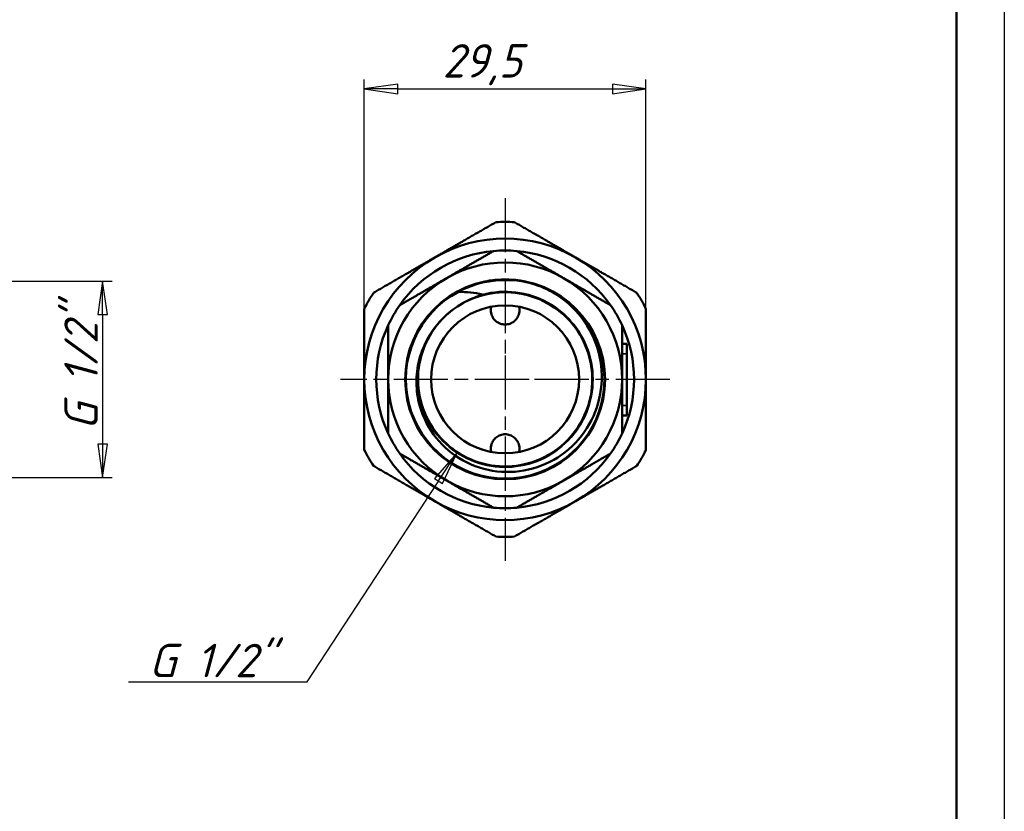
# Model space of a CAD drawing. Header units: millimetres. Extents: x -126 to 532, y -69 to 356.
# Tile 13 of 15: x 107 to 210, y 171 to 254. Entities that reach past the tile are written whole.
import ezdxf

# ---------------------------------------------------------------- set-up
doc = ezdxf.new("R2010")
doc.units = ezdxf.units.MM
doc.linetypes.add('CHAIN', pattern=[0.7087, 0.4724, -0.0591, 0.1181, -0.0591])
for name, color, linetype, lineweight in [('Видимые тонкие (ГОСТ)', 7, 'Continuous', 35), ('Видимый контур (ГОСТ)', 7, 'Continuous', 50), ('Кромка (ГОСТ)', 7, 'Continuous', 50), ('Маркер центра (ГОСТ)', 7, 'Continuous', 25), ('Размер (ГОСТ)', 7, 'Continuous', 25)]:
    doc.layers.add(name, color=color, linetype=linetype, lineweight=lineweight)
doc.styles.add('Обычный текст (ГОСТ)', font='GOST Common Italic.ttf')
doc.dimstyles.new('Обычный (ГОСТ)', dxfattribs={"dimtxt": 3.5, "dimasz": 3.5, "dimexe": 1, "dimexo": 0, "dimgap": 0.5, "dimtad": 1, "dimrnd": 1e-08, "dimtxsty": 'Обычный текст (ГОСТ)', "dimblk": 'Filled-1', "dimcen": 0.09, "dimdle": 15, "dimclrd": 256, "dimclre": 256, "dimclrt": 256, "dimazin": 2, "dimtfac": 0.714286, "dimtdec": 3, "dimtmove": 0, "dimatfit": 3, "dimfxl": 1, "dimtolj": 1, "dimlwd": 25, "dimlwe": 25, "dimarcsym": 0})

# ---------------------------------------------------------------- blocks, each defined once
blk = doc.blocks.new('Рамки ГОСТ_ граница 297x210')
at = {"layer": 'Кромка (ГОСТ)', "lineweight": 25}
blk.add_line((210, 297), (210, 0), dxfattribs=at)
at = {"layer": 'Кромка (ГОСТ)'}
blk.add_line((205, 5), (205, 292), dxfattribs=at)
blk = doc.blocks.new('Filled-1')
at = {"color": 0}
for p, q in [((0, 0), (-1, 0.143)), ((-1, 0.143), (-1, -0.143)), ((-1, 0), (0, 0)), ((-1, -0.143), (0, 0))]:
    blk.add_line(p, q, dxfattribs=at)
at = {"color": 0, "flags": 128}
blk.add_lwpolyline([(-1, -0.143), (0, 0), (-1, 0.143), (-1, -0.143)], dxfattribs=at)
at = {"color": 0}
blk.add_solid([(-1, -0.143), (0, 0), (-1, 0.143), (-1, -0.143)], dxfattribs=at)
blk = doc.blocks.new('*D9')
at = {"layer": 'Defpoints', "color": 0, "linetype": 'Continuous', "transparency": 16777216}
for p in [(172.46, 246.55), (142.96, 223.52), (172.46, 223.52)]:
    blk.add_point(p, dxfattribs=at)
at = {"layer": 'Размер (ГОСТ)', "linetype": 'Continuous', "lineweight": 25, "transparency": 16777216}
for p, q in [((142.96, 223.52), (142.96, 247.55)), ((172.46, 223.52), (172.46, 247.55)), ((146.46, 246.55), (168.96, 246.55))]:
    blk.add_line(p, q, dxfattribs=at)
at = {"layer": 'Размер (ГОСТ)', "linetype": 'Continuous', "lineweight": 25, "transparency": 16777216, "xscale": 3.5, "yscale": 3.5, "zscale": 3.5, "rotation": 180}
blk.add_blockref('Filled-1', (142.96, 246.55), dxfattribs=at)
at = {"layer": 'Размер (ГОСТ)', "linetype": 'Continuous', "lineweight": 25, "transparency": 16777216, "xscale": 3.5, "yscale": 3.5, "zscale": 3.5}
blk.add_blockref('Filled-1', (172.46, 246.55), dxfattribs=at)
at = {"layer": 'Размер (ГОСТ)', "linetype": 'Continuous', "lineweight": 25, "transparency": 16777216, "insert": (151.17, 251.25), "char_height": 3.5, "attachment_point": 1, "style": 'Обычный текст (ГОСТ)'}
blk.add_mtext('\\A1;29,5', dxfattribs=at)
blk = doc.blocks.new('*D11')
at = {"layer": 'Defpoints', "color": 0, "linetype": 'Continuous', "transparency": 16777216}
for p in [(97.16, 226.43), (96.26, 205.83), (115.54, 205.83)]:
    blk.add_point(p, dxfattribs=at)
at = {"layer": 'Размер (ГОСТ)', "linetype": 'Continuous', "lineweight": 25, "transparency": 16777216}
for p, q in [((97.16, 226.43), (116.54, 226.43)), ((115.54, 222.93), (115.54, 209.33)), ((96.26, 205.83), (116.54, 205.83))]:
    blk.add_line(p, q, dxfattribs=at)
at = {"layer": 'Размер (ГОСТ)', "linetype": 'Continuous', "lineweight": 25, "transparency": 16777216, "xscale": 3.5, "yscale": 3.5, "zscale": 3.5}
for p, rotation in [((115.54, 226.43), 90), ((115.54, 205.83), 270)]:
    blk.add_blockref('Filled-1', p, dxfattribs=dict(at, rotation=rotation))
at = {"layer": 'Размер (ГОСТ)', "linetype": 'Continuous', "lineweight": 25, "transparency": 16777216, "insert": (111.54, 208.68), "char_height": 3.5, "attachment_point": 1, "rotation": 90, "style": 'Обычный текст (ГОСТ)'}
blk.add_mtext('\\A1; \\fGOST Common|b0|i1;\\H3.5000;G 1/2"', dxfattribs=at)
blk = doc.blocks.new('*D12')
at = {"layer": 'Defpoints', "color": 0, "linetype": 'Continuous', "transparency": 16777216}
for p in [(157.7, 216.13), (152.66, 208.41)]:
    blk.add_point(p, dxfattribs=at)
at = {"layer": 'Размер (ГОСТ)', "linetype": 'Continuous', "lineweight": 25, "transparency": 16777216}
for p, q in [((136.99, 184.42), (150.75, 205.48)), ((118.27, 184.42), (136.99, 184.42))]:
    blk.add_line(p, q, dxfattribs=at)
at = {"layer": 'Размер (ГОСТ)', "linetype": 'Continuous', "lineweight": 25, "transparency": 16777216, "xscale": 3.5, "yscale": 3.5, "zscale": 3.5, "rotation": 56.84180910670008}
blk.add_blockref('Filled-1', (152.66, 208.41), dxfattribs=at)
at = {"layer": 'Размер (ГОСТ)', "linetype": 'Continuous', "lineweight": 25, "transparency": 16777216, "insert": (118.27, 188.42), "char_height": 3.5, "attachment_point": 1, "style": 'Обычный текст (ГОСТ)'}
blk.add_mtext('\\A1; \\fGOST Common|b0|i1;\\H3.5000;G 1/2"', dxfattribs=at)

msp = doc.modelspace()

# ---------------------------------------------------------------- linework, layer by layer
at = {"layer": 'Видимые тонкие (ГОСТ)'}
for p, q in [((169.961, 218.803), (170.461, 218.803)), ((169.961, 213.387), (170.461, 213.387))]:
    msp.add_line(p, q, dxfattribs=at)
for points, knots in [([(152.81, 225.278), (155.098, 226.504), (157.855, 226.827), (160.364, 226.164), (161.355, 225.902), (162.303, 225.487), (163.172, 224.947)], [2.6498806, 2.6498806, 2.6498806, 2.6498806, 3.4000048, 3.4000048, 3.4000048, 3.6960395, 3.6960395, 3.6960395, 3.6960395]), ([(155.31, 225.028), (157.6, 225.646), (160.126, 225.335), (162.198, 224.181), (164.269, 223.027), (165.863, 221.044), (166.543, 218.773), (167.223, 216.503), (166.984, 213.971), (165.889, 211.869), (164.795, 209.768), (162.86, 208.12), (160.611, 207.375), (158.363, 206.63), (155.828, 206.796), (153.696, 207.827), (151.565, 208.858), (149.862, 210.742), (149.05, 212.966), (148.413, 214.712), (148.331, 216.652), (148.793, 218.451)], [2.8781072, 2.8781072, 2.8781072, 2.8781072, 3.6498493, 3.6498493, 3.6498493, 4.4212806, 4.4212806, 4.4212806, 5.192407, 5.192407, 5.192407, 5.9632346, 5.9632346, 5.9632346, 6.7337695, 6.7337695, 6.7337695, 7.5040175, 7.5040175, 7.5040175, 8.1088565, 8.1088565, 8.1088565, 8.1088565])]:
    msp.add_open_spline(points, degree=3, knots=knots, dxfattribs=at)
at = {"layer": 'Видимый контур (ГОСТ)'}
for p, q in [((169.961, 219.846), (170.461, 219.846)), ((170.461, 219.846), (170.461, 218.803)), ((170.461, 218.803), (170.461, 213.387)), ((170.461, 213.387), (170.461, 212.346)), ((169.961, 212.346), (170.461, 212.346))]:
    msp.add_line(p, q, dxfattribs=at)
for radius in [10.473, 10.473, 7.75]:
    msp.add_circle((157.711, 216.127), radius, dxfattribs=at)
for radius, start, end in [(16.5, 86.62748, 93.37252), (14.75, 60, 120), (13.5, 95.1495, 144.8505), (13.5, 84.8505, 95.1495), (13.5, 35.1495, 84.8505), (14.75, 120, 180), (12.25, 60, 120), (14.75, 0, 60), (12.25, 120, 180), (12.25, 0, 60), (16.5, 146.62748, 153.37252), (10.399, 118.10547, 62.21373), (16.5, 26.62748, 33.37252), (13.5, 144.8505, 155.1495), (13.5, 24.8505, 35.1495), (9.128, 123.08309, 126.44905), (13.5, 155.1495, 204.8505), (13.5, 335.1495, 24.8505), (14.75, 180, 240), (12.25, 180, 240), (12.25, 300, 0), (14.75, 300, 0), (13.5, 204.8505, 215.1495), (13.5, 324.8505, 335.1495), (16.5, 206.62748, 213.37252), (13.5, 215.1495, 264.8505), (13.5, 275.1495, 324.8505), (16.5, 326.62748, 333.37252), (12.25, 240, 300), (14.75, 240, 300), (13.5, 264.8505, 275.1495), (16.5, 266.62748, 273.37252)]:
    msp.add_arc((157.711, 216.127), radius, start, end, dxfattribs=at)
for points, weights in [([(150.336, 228.901), (153.359, 230.646), (156.741, 232.598)], [1, 1.04137991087, 1.02374168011]), ([(158.682, 232.598), (162.063, 230.646), (165.086, 228.901)], [1.02374168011, 1.04137991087, 1]), ([(151.586, 226.736), (153.924, 228.085), (156.5, 229.572)], [1, 1.03149156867, 1.01232559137]), ([(158.923, 229.572), (161.499, 228.085), (163.836, 226.736)], [1.01232559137, 1.03149156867, 1]), ([(143.932, 225.203), (147.313, 227.155), (150.336, 228.901)], [1.02374168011, 1.04137991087, 1]), ([(165.086, 228.901), (168.109, 227.155), (171.491, 225.203)], [1, 1.04137991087, 1.02374168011]), ([(146.673, 223.899), (149.249, 225.386), (151.586, 226.736)], [1.01232559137, 1.03149156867, 1]), ([(163.836, 226.736), (166.174, 225.386), (168.75, 223.899)], [1, 1.03149156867, 1.01232559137]), ([(142.961, 216.127), (142.961, 219.617), (142.961, 223.522)], [1, 1.04137991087, 1.02374168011]), ([(172.461, 223.522), (172.461, 219.617), (172.461, 216.127)], [1.02374168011, 1.04137991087, 1]), ([(145.461, 216.127), (145.461, 218.826), (145.461, 221.8)], [1, 1.03149156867, 1.01232559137]), ([(169.961, 221.8), (169.961, 218.826), (169.961, 216.127)], [1.01232559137, 1.03149156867, 1]), ([(142.961, 208.732), (142.961, 212.636), (142.961, 216.127)], [1.02374168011, 1.04137991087, 1]), ([(145.461, 210.453), (145.461, 213.428), (145.461, 216.127)], [1.01232559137, 1.03149156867, 1]), ([(169.961, 216.127), (169.961, 213.428), (169.961, 210.453)], [1, 1.03149156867, 1.01232559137]), ([(172.461, 216.127), (172.461, 212.636), (172.461, 208.732)], [1, 1.04137991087, 1.02374168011]), ([(151.586, 205.518), (149.249, 206.867), (146.673, 208.355)], [1, 1.03149156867, 1.01232559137]), ([(168.75, 208.355), (166.174, 206.867), (163.836, 205.518)], [1.01232559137, 1.03149156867, 1]), ([(150.336, 203.353), (147.313, 205.098), (143.932, 207.05)], [1, 1.04137991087, 1.02374168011]), ([(171.491, 207.05), (168.109, 205.098), (165.086, 203.353)], [1.02374168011, 1.04137991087, 1]), ([(156.5, 202.681), (153.924, 204.168), (151.586, 205.518)], [1.01232559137, 1.03149156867, 1]), ([(163.836, 205.518), (161.499, 204.168), (158.923, 202.681)], [1, 1.03149156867, 1.01232559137]), ([(156.741, 199.655), (153.359, 201.608), (150.336, 203.353)], [1.02374168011, 1.04137991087, 1]), ([(165.086, 203.353), (162.063, 201.608), (158.682, 199.655)], [1, 1.04137991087, 1.02374168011])]:
    msp.add_rational_spline(points, weights, degree=2, dxfattribs=at)
for points, knots in [([(152.813, 225.299), (153.223, 225.541), (153.803, 225.834), (155.548, 226.423), (156.613, 226.597), (157.682, 226.6)], [0.03217256, 0.03217256, 0.03217256, 0.03217256, 0.14380549, 0.14380549, 0.29776929, 0.29776929, 0.29776929, 0.29776929]), ([(157.682, 226.6), (158.751, 226.603), (159.817, 226.435), (161.565, 225.856), (162.147, 225.566), (162.559, 225.326)], [0, 0, 0, 0, 0.32077224, 0.32077224, 0.55344665, 0.55344665, 0.55344665, 0.55344665]), ([(148.789, 218.451), (148.564, 217.679), (148.441, 216.88), (148.405, 215.264), (148.492, 214.455), (148.972, 212.476), (149.492, 211.355), (150.938, 209.361), (151.854, 208.511), (153.971, 207.201), (155.154, 206.758), (157.637, 206.346), (158.913, 206.386), (161.392, 206.953), (162.57, 207.48), (164.669, 208.962), (165.568, 209.906), (166.962, 212.097), (167.44, 213.324), (167.903, 215.906), (167.879, 217.237), (167.321, 219.827), (166.788, 221.061), (165.273, 223.268), (164.302, 224.216), (163.177, 224.953)], [-4.3450843, -4.3450843, -4.3450843, -4.3450843, -4.1030165, -4.1030165, -3.8591745, -3.8591745, -3.4909103, -3.4909103, -3.1187209, -3.1187209, -2.7426072, -2.7426072, -2.36257, -2.36257, -1.9786101, -1.9786101, -1.5907285, -1.5907285, -1.1989258, -1.1989258, -0.803203, -0.803203, -0.4035608, -0.4035608, 0, 0, 0, 0]), ([(152.288, 223.469), (152.117, 223.342), (151.949, 223.21), (151.787, 223.071), (149.989, 221.538), (148.826, 219.282), (148.618, 216.929), (148.412, 214.583), (149.156, 212.167), (150.647, 210.345), (152.134, 208.529), (154.346, 207.323), (156.678, 207.057), (159.004, 206.792), (161.424, 207.465), (163.28, 208.894), (165.152, 210.335), (166.427, 212.529), (166.752, 214.869), (167.076, 217.194), (166.459, 219.636), (165.07, 221.528), (163.673, 223.432), (161.509, 224.757), (159.178, 225.136), (156.959, 225.498), (154.612, 225.002), (152.729, 223.775)], [-8.788622, -8.788622, -8.788622, -8.788622, -8.718514, -8.718514, -8.718514, -7.9419262, -7.9419262, -7.9419262, -7.1680916, -7.1680916, -7.1680916, -6.3966149, -6.3966149, -6.3966149, -5.627113, -5.627113, -5.627113, -4.850633, -4.850633, -4.850633, -4.0792429, -4.0792429, -4.0792429, -3.3030096, -3.3030096, -3.3030096, -2.5641839, -2.5641839, -2.5641839, -2.5641839]), ([(155.31, 225.028), (155.312, 225.028), (155.314, 225.027), (155.316, 225.026), (155.316, 225.026), (155.317, 225.025), (155.317, 225.024), (155.318, 225.023), (155.318, 225.023), (155.317, 225.021), (155.317, 225.02), (155.316, 225.018), (155.314, 225.017), (155.31, 225.012), (155.304, 225.009), (155.273, 224.992), (155.23, 224.973), (155.065, 224.909), (154.884, 224.845), (154.162, 224.564), (153.477, 224.264), (152.729, 223.775)], [-0.46415907, -0.46415907, -0.46415907, -0.46415907, -0.46003384, -0.46003384, -0.45803326, -0.45803326, -0.45653859, -0.45653859, -0.45496255, -0.45496255, -0.45268101, -0.45268101, -0.44865456, -0.44865456, -0.43628712, -0.43628712, -0.38819532, -0.38819532, -0.26831543, -0.26831543, 0, 0, 0, 0]), ([(152.813, 225.299), (152.811, 225.298), (152.81, 225.297), (152.807, 225.293), (152.804, 225.29), (152.802, 225.286), (152.801, 225.285), (152.8, 225.284), (152.8, 225.283), (152.8, 225.282), (152.801, 225.281), (152.801, 225.28), (152.801, 225.28), (152.802, 225.279), (152.803, 225.279), (152.806, 225.278), (152.808, 225.278), (152.81, 225.278)], [-0.0035902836, -0.0035902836, -0.0035902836, -0.0035902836, -0.0031589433, -0.0031589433, -0.0020053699, -0.0020053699, -0.0015614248, -0.0015614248, -0.0013219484, -0.0013219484, -0.001134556, -0.001134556, -0.0009303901, -0.0009303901, -0.0006234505, -0.0006234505, 0, 0, 0, 0]), ([(152.81, 225.278), (153.24, 225.294), (153.671, 225.28), (154.507, 225.195), (154.912, 225.126), (155.31, 225.028)], [-0.26087143, -0.26087143, -0.26087143, -0.26087143, -0.12760194, -0.12760194, 0, 0, 0, 0]), ([(152.288, 223.469), (151.441, 222.846), (150.706, 222.089), (149.521, 220.377), (149.078, 219.443), (148.789, 218.451)], [-0.62575868, -0.62575868, -0.62575868, -0.62575868, -0.30992224, -0.30992224, 0, 0, 0, 0]), ([(156.256, 223.739), (156.254, 223.734), (156.253, 223.73), (156.2, 223.506), (156.2, 223.275), (156.277, 222.907), (156.342, 222.741), (156.526, 222.441), (156.646, 222.308), (156.899, 222.105), (157.051, 222.019), (157.376, 221.905), (157.549, 221.877), (157.711, 221.877)], [-0.46466473, -0.46466473, -0.46466473, -0.46466473, -0.46329965, -0.46329965, -0.39713939, -0.39713939, -0.34643693, -0.34643693, -0.29573447, -0.29573447, -0.24715208, -0.24715208, -0.19856969, -0.19856969, -0.19856969, -0.19856969]), ([(157.711, 221.877), (157.873, 221.877), (158.047, 221.905), (158.372, 222.019), (158.523, 222.105), (158.777, 222.308), (158.897, 222.441), (159.081, 222.741), (159.145, 222.907), (159.179, 223.066), (159.223, 223.275), (159.223, 223.506), (159.169, 223.73), (159.168, 223.734), (159.167, 223.739)], [-0.19856969, -0.19856969, -0.19856969, -0.19856969, -0.14998731, -0.14998731, -0.10140492, -0.10140492, -0.05070246, -0.05070246, 0, 0, 0, 0.06616026, 0.06616026, 0.06752534, 0.06752534, 0.06752534, 0.06752534]), ([(157.711, 210.377), (157.549, 210.377), (157.376, 210.349), (157.051, 210.234), (156.899, 210.148), (156.646, 209.945), (156.526, 209.812), (156.342, 209.513), (156.277, 209.347), (156.244, 209.187), (156.2, 208.979), (156.2, 208.748), (156.253, 208.524), (156.254, 208.519), (156.256, 208.515)], [-0.19856969, -0.19856969, -0.19856969, -0.19856969, -0.14998731, -0.14998731, -0.10140492, -0.10140492, -0.05070246, -0.05070246, 0, 0, 0, 0.06616026, 0.06616026, 0.06752534, 0.06752534, 0.06752534, 0.06752534]), ([(159.167, 208.515), (159.168, 208.519), (159.169, 208.524), (159.223, 208.748), (159.223, 208.979), (159.145, 209.347), (159.081, 209.513), (158.897, 209.812), (158.777, 209.945), (158.523, 210.148), (158.372, 210.234), (158.047, 210.349), (157.873, 210.377), (157.711, 210.377)], [-0.46466473, -0.46466473, -0.46466473, -0.46466473, -0.46329965, -0.46329965, -0.39713939, -0.39713939, -0.34643693, -0.34643693, -0.29573447, -0.29573447, -0.24715208, -0.24715208, -0.19856969, -0.19856969, -0.19856969, -0.19856969])]:
    msp.add_open_spline(points, degree=3, knots=knots, dxfattribs=at)
msp.add_open_spline([(163.177, 224.953), (162.975, 225.085), (162.769, 225.209), (162.559, 225.326)], degree=3, dxfattribs=at)
at = {"layer": 'Маркер центра (ГОСТ)', "linetype": 'CHAIN', "ltscale": 11.993792}
for p, q in [((157.711, 235.127), (157.711, 213.627)), ((157.711, 218.627), (157.711, 197.127)), ((160.211, 216.127), (140.461, 216.127)), ((174.961, 216.127), (155.211, 216.127))]:
    msp.add_line(p, q, dxfattribs=at)
at = {"layer": 'Маркер центра (ГОСТ)', "linetype": 'CHAIN', "ltscale": 2.777527}
for p, q in [((157.711, 218.627), (157.711, 213.627)), ((157.711, 218.627), (157.711, 213.627)), ((160.211, 216.127), (155.211, 216.127)), ((160.211, 216.127), (155.211, 216.127))]:
    msp.add_line(p, q, dxfattribs=at)

# ---------------------------------------------------------------- block references
msp.add_blockref('Рамки ГОСТ_ граница 297x210', (0, 0))

# ---------------------------------------------------------------- dimensions: what is measured, and where the dimension line sits
at = {"layer": 'Размер (ГОСТ)', "linetype": 'Continuous', "lineweight": 25}
dim = msp.add_linear_dim(base=(172.461, 246.553), p1=(142.961, 223.522), p2=(172.461, 223.522), dimstyle='Обычный (ГОСТ)', override={"dimgap": 0.5, "dimdec": 2, "dimtol": 0, "dimlim": 0, "dimtp": 0, "dimtm": 0, "dimtdec": 3, "dimtofl": 0, "dimatfit": 1}, dxfattribs=at)
dim.commit()
dim.dimension.update_dxf_attribs({"geometry": '*D9', "text_midpoint": (155.573, 246.553), "dimtype": 160})
dim = msp.add_linear_dim(base=(115.538, 205.827), p1=(97.159, 226.427), p2=(96.257, 205.827), angle=90, text=' \\fGOST Common|b0|i1;\\H3.5000;G 1/2"', dimstyle='Обычный (ГОСТ)', override={"dimgap": 0.5, "dimdec": 2, "dimtol": 0, "dimlim": 0, "dimtp": 0, "dimtm": 0, "dimtdec": 3, "dimtofl": 0, "dimatfit": 1}, dxfattribs=at)
dim.commit()
dim.dimension.update_dxf_attribs({"geometry": '*D11', "text_midpoint": (115.538, 216.127), "dimtype": 160})
dim = msp.add_radius_dim(center=(157.705, 216.125), mpoint=(152.662, 208.407), text=' \\fGOST Common|b0|i1;\\H3.5000;G 1/2"', dimstyle='Обычный (ГОСТ)', override={"dimgap": 0.5, "dimtih": 1, "dimtoh": 1, "dimdec": 2, "dimlfac": 1, "dimcen": 0, "dimtol": 0, "dimlim": 0, "dimtp": 0, "dimtm": 0, "dimtdec": 3, "dimtofl": 0}, dxfattribs=at)
dim.commit()
dim.dimension.update_dxf_attribs({"geometry": '*D12', "text_midpoint": (125.709, 184.42), "dimtype": 164})

doc.saveas('drawing.dxf')
